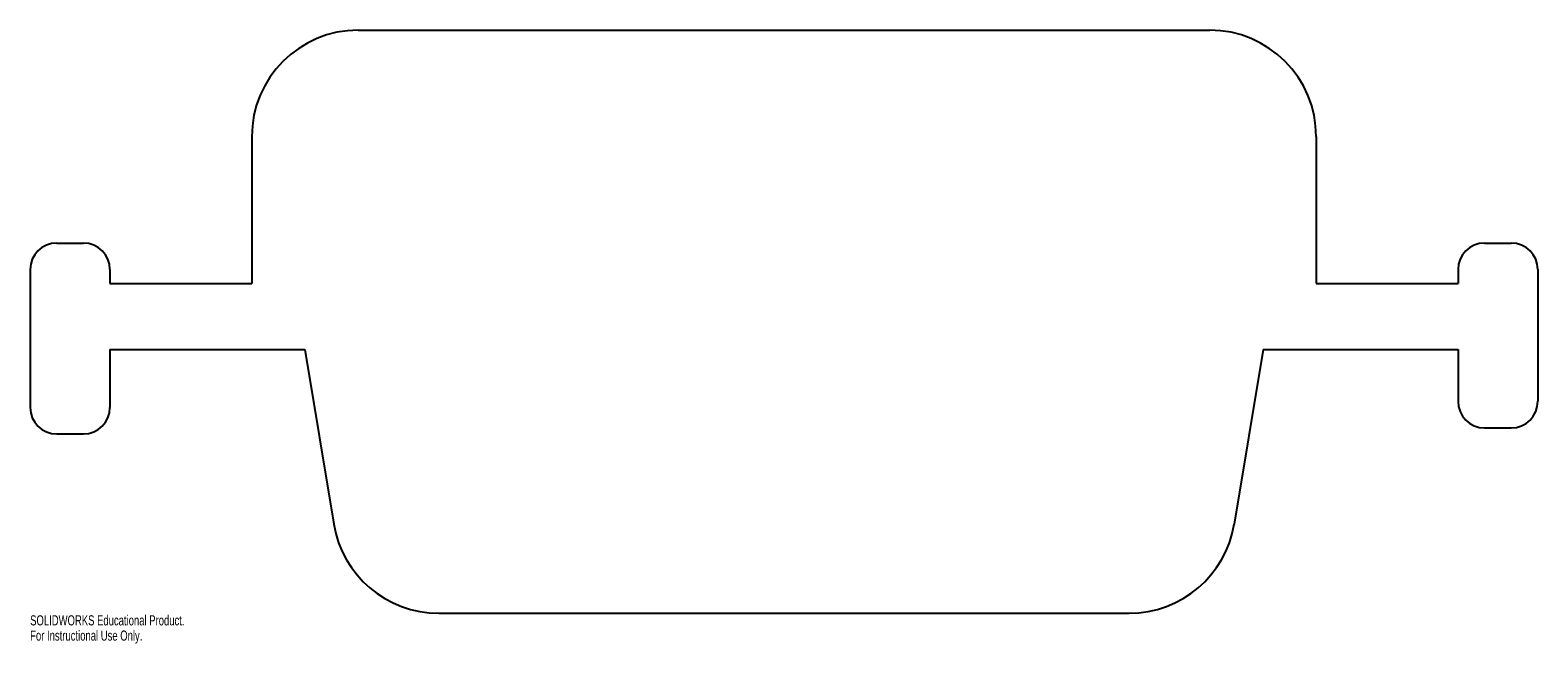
# Model space of a CAD drawing. Header units: inches. Extents: x -16.8 to 11.5, y -7.3 to 4.2.
import ezdxf

# ---------------------------------------------------------------- set-up
doc = ezdxf.new("R2010")
doc.units = ezdxf.units.IN
doc.header["$MEASUREMENT"] = 0
doc.styles.add('SLDTEXTSTYLE0', font='TXT', dxfattribs={"width": 0.7})

msp = doc.modelspace()

# ---------------------------------------------------------------- linework, layer by layer
at = {"color": 7, "linetype": 'Continuous', "lineweight": 25}
for p, q in [((-10.663, 4.247), (5.337, 4.247)), ((-12.663, 2.247), (-12.663, -0.513)), ((7.337, 2.247), (7.337, -0.513)), ((-16.328, 0.247), (-15.828, 0.247)), ((10.502, 0.247), (11.002, 0.247)), ((-16.828, -0.253), (-16.828, -2.84)), ((-15.328, -0.253), (-15.328, -0.513)), ((10.002, -0.253), (10.002, -0.513)), ((11.502, -0.253), (11.502, -2.726)), ((-15.328, -0.513), (-12.663, -0.513)), ((7.337, -0.513), (10.002, -0.513)), ((-15.328, -1.753), (-15.328, -2.84)), ((-15.328, -1.753), (-11.667, -1.753)), ((-11.667, -1.753), (-11.123, -5.034)), ((6.341, -1.753), (5.796, -5.034)), ((6.341, -1.753), (10.002, -1.753)), ((10.002, -1.753), (10.002, -2.726)), ((-16.328, -3.34), (-15.828, -3.34)), ((10.502, -3.226), (11.002, -3.226)), ((-9.15, -6.707), (3.823, -6.707))]:
    msp.add_line(p, q, dxfattribs=at)
for centre, radius, start, end in [((-10.663, 2.247), 2, 90, 180), ((5.337, 2.247), 2, 0, 90), ((-16.328, -0.253), 0.5, 90, 180), ((-15.828, -0.253), 0.5, 0, 90), ((10.502, -0.253), 0.5, 90, 180), ((11.002, -0.253), 0.5, 0, 90), ((10.502, -2.726), 0.5, 180, 270), ((11.002, -2.726), 0.5, 270, 0), ((-16.328, -2.84), 0.5, 180, 270), ((-15.828, -2.84), 0.5, 270, 0), ((-9.15, -4.707), 2, 189.4237, 270), ((3.823, -4.707), 2, 270, 350.5763)]:
    msp.add_arc(centre, radius, start, end, dxfattribs=at)

# ---------------------------------------------------------------- texts
at = {"color": 7, "linetype": 'Continuous', "char_height": 0.1903, "attachment_point": 1, "style": 'SLDTEXTSTYLE0'}
for s, insert in [('SOLIDWORKS Educational Product.', (-16.828, -6.747)), ('For Instructional Use Only.', (-16.828, -7.033))]:
    msp.add_mtext(s, dxfattribs=dict(at, insert=insert))

doc.saveas('drawing.dxf')
